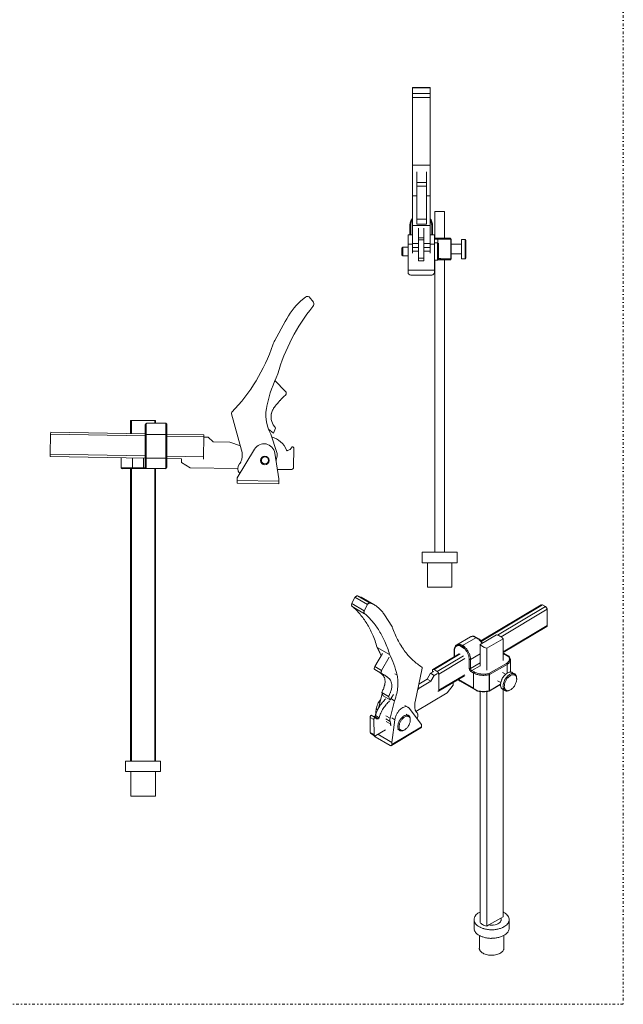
# Model space of a CAD drawing. Header units: millimetres. Extents: x -48 to 1376, y -71 to 1988.
# Tile 2 of 5: x 687 to 1376, y -71 to 1053. Entities that reach past the tile are written whole.
import ezdxf

# ---------------------------------------------------------------- set-up
doc = ezdxf.new("R2010")
doc.units = ezdxf.units.MM
doc.header["$MEASUREMENT"] = 0
doc.linetypes.add('DASHEDDOT', pattern=[9.2, 3, -3, 0.2, -3])
for name, color, linetype, true_color in [('Default', 7, 'Continuous', 0xffffff), ('sichtbar', 7, 'Continuous', 0xffffff), ('Tangente', 7, 'Continuous', 0xffffff)]:
    doc.layers.add(name, color=color, linetype=linetype, true_color=true_color)

msp = doc.modelspace()

# ---------------------------------------------------------------- linework, layer by layer
at = {"layer": 'Default', "color": 7, "linetype": 'DASHEDDOT', "lineweight": 5, "true_color": 0xffffff}
msp.add_line((1375.6, 1987.6), (1375.6, -71.2), dxfattribs=at)
at = {"layer": 'Default', "color": 3, "linetype": 'DASHEDDOT', "lineweight": 5, "true_color": 0x00ff00}
msp.add_line((1375.6, -71.2), (-48.2, -71.2), dxfattribs=at)
at = {"layer": 'sichtbar', "color": 1, "linetype": 'Continuous', "lineweight": 5, "true_color": 0xff0000}
for p, q in [((1155, 975.9), (1135, 975.9)), ((1135, 975.9), (1135, 975.4)), ((1135, 975.4), (1135, 969.2)), ((1155, 975.4), (1135, 975.4)), ((1135, 969.2), (1135, 964.4)), ((1155, 969.2), (1135, 969.2)), ((1155, 975.9), (1155, 975.4)), ((1155, 975.4), (1155, 969.2)), ((1155, 969.2), (1155, 964.4)), ((1135, 964.4), (1135, 887.4)), ((1155, 964.4), (1135, 964.4)), ((1155, 964.4), (1155, 887.4)), ((1135, 887.4), (1135, 852.3)), ((1155, 887.4), (1135, 887.4)), ((1140, 879.8), (1140, 867.5)), ((1151, 879.8), (1151, 867.5)), ((1155, 887.4), (1155, 852.3)), ((1140, 867.5), (1140, 863.1)), ((1151, 867.5), (1151, 863.1)), ((1140, 863.1), (1140, 825.6)), ((1151, 863.1), (1151, 825.6)), ((1135, 852.3), (1135, 818.5)), ((1155, 852.3), (1155, 818.5)), ((1160.6, 834.2), (1171.4, 834.2)), ((1160.6, 803.7), (1160.6, 834.2)), ((1171.4, 803.7), (1171.4, 834.2)), ((1140, 825.6), (1140, 819.8)), ((1151, 825.6), (1140, 825.6)), ((1151, 825.6), (1151, 819.8)), ((1132, 818.2), (1132, 807.6)), ((1135, 818.5), (1135, 797.7)), ((1155, 818.5), (1135, 818.5)), ((1151, 819.8), (1140, 819.8)), ((1142, 815.4), (1142, 804.1)), ((1148, 815.4), (1148, 804.1)), ((1155, 818.5), (1155, 797.7)), ((1158, 807.6), (1158, 818.2)), ((1135, 807.6), (1130, 807.6)), ((1130, 807.6), (1130, 797)), ((1148, 804.1), (1142, 804.1)), ((1142, 804.1), (1142, 802.1)), ((1142, 802.1), (1142, 781.1)), ((1148, 804.1), (1148, 802.1)), ((1148, 802.1), (1148, 781.1)), ((1160, 807.6), (1155, 807.6)), ((1160, 807.6), (1160, 797)), ((1164, 803.7), (1160, 803.7)), ((1163.7, 798.6), (1160, 798.6)), ((1163.7, 798.6), (1164.7, 797.6)), ((1163.7, 798.6), (1163.7, 778.6)), ((1178, 803.7), (1164, 803.7)), ((1179, 802.7), (1179, 780.2)), ((1191, 802.4), (1195, 802.4)), ((1191, 802.4), (1191, 780.4)), ((1195, 802.4), (1196, 801.4)), ((1195, 780.4), (1195, 802.4)), ((1196, 781.4), (1196, 801.4)), ((1124, 793.6), (1123, 792.6)), ((1123, 792.6), (1123, 784.6)), ((1130, 793.6), (1124, 793.6)), ((1124, 793.6), (1124, 783.6)), ((1130, 797), (1130, 767.5)), ((1135, 797.7), (1135, 793.3)), ((1135, 793.3), (1135, 789.2)), ((1135, 789.2), (1135, 786.8)), ((1142, 789.2), (1135, 789.2)), ((1155, 789.2), (1148, 789.2)), ((1155, 797.7), (1155, 793.3)), ((1155, 793.3), (1155, 789.2)), ((1155, 789.2), (1155, 786.8)), ((1160, 797), (1160, 767.5)), ((1164.7, 797.6), (1164.7, 779.6)), ((1191, 796.9), (1179, 796.9)), ((1124, 783.6), (1123, 784.6)), ((1130, 783.6), (1124, 783.6)), ((1142, 781.1), (1142, 778.1)), ((1148, 778.1), (1142, 778.1)), ((1148, 781.1), (1148, 778.1)), ((1163.7, 778.6), (1160, 778.6)), ((1160.6, 445.2), (1160.6, 778.6)), ((1163.7, 778.6), (1164.7, 779.6)), ((1169.4, 779.2), (1164.3, 779.2)), ((1178, 779.2), (1169.4, 779.2)), ((1171.4, 445.2), (1171.4, 779.2)), ((1191, 785.9), (1179, 785.9)), ((1191, 780.4), (1195, 780.4)), ((1195, 780.4), (1196, 781.4)), ((1130, 767.5), (1130, 764.8)), ((1160, 767.5), (1130, 767.5)), ((1160, 767.5), (1160, 764.8)), ((1157, 761.8), (1133, 761.8)), ((1007.5, 732.4), (1012.8, 736.6)), ((1017, 736.8), (1022.1, 730.6)), ((977.8, 686.9), (989.5, 708.6)), ((977.8, 641.2), (990, 628.9)), ((940, 561.8), (928.5, 603.2)), ((813.2, 580.8), (813.2, 595.6)), ((813.2, 595.6), (814.3, 595.6)), ((814.3, 595.6), (840.8, 595.6)), ((814.3, 580.8), (814.3, 595.6)), ((830, 590.6), (830, 579.6)), ((853.3, 592.6), (832, 592.6)), ((832, 592.6), (832, 592.6)), ((840.8, 595.6), (841.8, 595.6)), ((840.8, 592.6), (840.8, 595.6)), ((841.8, 592.6), (841.8, 595.6)), ((854.5, 591), (854.5, 579.6)), ((976.4, 581.2), (970.7, 585.7)), ((978.7, 587), (976.4, 581.2)), ((721.5, 557), (721.9, 579.9)), ((721.9, 579.9), (722, 582.4)), ((722, 582.4), (830, 580.5)), ((830, 579.6), (830, 552.6)), ((854.5, 580.1), (897, 579.4)), ((854.5, 579.6), (854.5, 552.6)), ((896.9, 576.9), (896.5, 554)), ((896.9, 576.9), (897, 579.4)), ((896.9, 576.4), (901.9, 576.4)), ((901.9, 576.4), (907.4, 571.1)), ((973.2, 580), (980.2, 559.1)), ((907.4, 571.1), (926.4, 570.8)), ((926.4, 570.8), (938.6, 566.6)), ((934.9, 530.1), (954.6, 562.9)), ((992.4, 561.2), (995.4, 562.5)), ((995.4, 562.5), (997.6, 565.5)), ((999.7, 563.5), (999.3, 542.5)), ((721.5, 557), (721.5, 554.5)), ((830, 552.6), (721.5, 554.5)), ((802.5, 541.8), (802.5, 553.1)), ((830, 552.6), (830, 541.6)), ((854.5, 552.6), (854.5, 542.6)), ((871.4, 551.9), (854.5, 552.2)), ((871.4, 547.5), (871.4, 552)), ((896.5, 554), (896.5, 551.5)), ((940, 551.3), (940.1, 551.6)), ((977.7, 558.4), (982.4, 528.9)), ((980.4, 554.7), (979.4, 550.6)), ((802.9, 541.1), (802.8, 541.2)), ((815.5, 540.6), (804.1, 540.6)), ((813.2, 206.6), (813.2, 540.6)), ((814.3, 206.6), (814.3, 540.6)), ((828, 540.6), (815.5, 540.6)), ((831, 540.6), (828, 540.6)), ((852.5, 540.6), (831, 540.6)), ((840.8, 206.6), (840.8, 540.6)), ((841.8, 206.6), (841.8, 540.6)), ((881.3, 541.6), (871.4, 547.5)), ((935.5, 540.6), (881.3, 541.6)), ((934.8, 527), (934.9, 530.1)), ((937.9, 535.1), (937.8, 535.2)), ((996.3, 539.5), (980.6, 539.8)), ((982.4, 528.9), (982.3, 526.2)), ((934.8, 527), (934.8, 524)), ((982.3, 523.2), (934.8, 524)), ((982.3, 526.2), (982.3, 523.2)), ((1146, 445.2), (1146, 433.2)), ((1146, 445.2), (1186, 445.2)), ((1186, 445.2), (1186, 433.2)), ((1146, 433.2), (1186, 433.2)), ((1152, 433.2), (1152, 405.2)), ((1180, 433.2), (1180, 405.2)), ((1152, 405.2), (1180, 405.2)), ((1069.3, 393.7), (1065.8, 386.6)), ((1083.5, 385.5), (1069.3, 393.7)), ((1076.1, 394), (1072.4, 395.3)), ((1086.5, 387.1), (1072.4, 395.3)), ((1076.6, 393.7), (1076.1, 394)), ((1090.2, 385.8), (1076.1, 394)), ((1090.8, 385.5), (1076.6, 393.7)), ((1079.9, 378.4), (1065.8, 386.6)), ((1080.4, 374.9), (1066.3, 383.1)), ((1083.5, 385.5), (1079.9, 378.4)), ((1090.2, 385.8), (1086.5, 387.1)), ((1090.8, 385.5), (1090.2, 385.8)), ((1282, 385.2), (1213, 343.9)), ((1286.8, 383), (1283.3, 385)), ((1080.4, 374.9), (1080.6, 374.9)), ((1111.3, 360.8), (1102.9, 373.7)), ((1288.9, 361.4), (1288.6, 380)), ((1238.4, 330.5), (1288.4, 360.3)), ((1230.9, 350.7), (1212.1, 339.9)), ((1185.5, 339.3), (1201.4, 348.5)), ((1210.1, 346.5), (1206.4, 348.6)), ((1212.1, 315), (1212.1, 339.9)), ((1219.7, 335.5), (1238.4, 346.4)), ((1238.4, 321.5), (1238.4, 346.4)), ((1100.6, 329.6), (1092, 314.6)), ((1108.8, 328.3), (1094.6, 336.5)), ((1188.3, 329.2), (1158.3, 311.2)), ((1182.6, 332.9), (1182.6, 325.7)), ((1219.7, 310.6), (1219.7, 335.5)), ((1244.4, 326.6), (1240.7, 328.8)), ((1108.4, 325.1), (1099.7, 310.1)), ((1246.8, 308.3), (1246.8, 322.3)), ((1099.8, 306.6), (1092, 311.1)), ((1099.8, 306.6), (1099.8, 306.6)), ((1138, 274.1), (1146.1, 312.6)), ((1155.7, 306.9), (1151.8, 300.3)), ((1159.2, 308.9), (1155.7, 306.9)), ((1159.9, 304.4), (1155.7, 306.9)), ((1159.9, 304.4), (1156.1, 297.9)), ((1157.8, 310.1), (1157.9, 308.1)), ((1163.1, 309.1), (1159.6, 311.1)), ((1163.5, 306.5), (1159.9, 304.4)), ((1164.7, 286.4), (1194.4, 304.1)), ((1164.9, 306), (1165.2, 287.5)), ((1241.3, 305.7), (1237.6, 307.9)), ((1248.8, 307.8), (1251.6, 306.1)), ((1151.8, 300.3), (1142.3, 294.6)), ((1156.1, 297.9), (1142.6, 289.8)), ((1156.1, 297.9), (1151.8, 300.3)), ((1174.5, 284.4), (1181.5, 293.3)), ((1181.5, 293.3), (1181.5, 296.4)), ((1187.3, 299.4), (1187.1, 299.7)), ((1207.3, 287.5), (1189.3, 297.9)), ((1235.5, 294), (1222.7, 286.6)), ((1235.8, 296.2), (1232.1, 298.4)), ((1253.9, 300.3), (1253.9, 301.1)), ((1100.3, 283.5), (1096.3, 267.2)), ((1100, 285), (1101.6, 281.2)), ((1107.7, 280.5), (1100, 285)), ((1100.4, 283.9), (1100.3, 283.5)), ((1100.7, 283.3), (1100.3, 283.5)), ((1109.4, 276.7), (1101.6, 281.2)), ((1109.4, 276.7), (1113.4, 282.7)), ((1138.9, 263.1), (1174.5, 284.4)), ((1142.6, 289.8), (1141, 288.2)), ((1142.6, 289.8), (1141.5, 290.5)), ((1212.1, 22.3), (1212.1, 286)), ((1219.7, 17.9), (1219.7, 285.9)), ((1237.8, 288.7), (1240.6, 287.1)), ((1238.4, 28.7), (1238.4, 288.3)), ((1246.1, 287.6), (1246.8, 288)), ((1107.7, 280.5), (1109.4, 276.7)), ((1114.5, 275.4), (1109.5, 255.5)), ((1114.5, 275.4), (1110.2, 277.9)), ((1129.8, 268.2), (1126.3, 270.2)), ((1092.3, 256.5), (1088, 258.9)), ((1093.6, 266.2), (1092.7, 258.6)), ((1130.4, 258.8), (1127.8, 260.3)), ((1145.1, 248.2), (1131.1, 267)), ((1137.9, 265.5), (1137.9, 265.7)), ((1086.6, 256.4), (1086.8, 239.4)), ((1091.7, 257.5), (1090.6, 257.4)), ((1090.8, 254), (1091.1, 237)), ((1093.8, 254.9), (1092.3, 256.5)), ((1095.9, 255), (1093.8, 254.9)), ((1110.1, 248.9), (1105.1, 251.8)), ((1109.4, 251.8), (1110.1, 248.9)), ((1114.8, 253.9), (1111.5, 227.9)), ((1132.5, 253.4), (1132.5, 254.2)), ((1145.1, 245.8), (1145.1, 248.2)), ((1091.7, 235.6), (1087.4, 238.1)), ((1093.2, 235.8), (1104.3, 242.4)), ((1111.5, 227.9), (1095.5, 237.2)), ((1111, 224.3), (1144.6, 244.4)), ((1120.4, 241.5), (1117.8, 243)), ((1125.4, 241.9), (1126.1, 242.4)), ((1109.5, 224.5), (1092.5, 234.3)), ((1111.5, 227.9), (1111.6, 225.7)), ((807.5, 206.6), (847.5, 206.6)), ((807.5, 206.6), (807.5, 194.6)), ((847.5, 206.6), (847.5, 194.6)), ((807.5, 194.6), (847.5, 194.6)), ((813.5, 194.6), (813.5, 166.6)), ((841.5, 194.6), (841.5, 166.6)), ((813.5, 166.6), (841.5, 166.6)), ((1205.3, 25.5), (1205.3, 15.7)), ((1222.3, 19.4), (1235.9, 27.2)), ((1235.9, 27.2), (1238.4, 28.7)), ((1245.3, 25.5), (1245.3, 15.7)), ((1219.7, 17.9), (1222.3, 19.4)), ((1211.3, 7.5), (1211.3, -7.1)), ((1239.3, 7.5), (1239.3, -7.1))]:
    msp.add_line(p, q, dxfattribs=at)
for radius in [5, 4]:
    msp.add_circle((966.5, 550), radius, dxfattribs=at)
for centre, radius, start, end in [((1145, 818.2), 13, 160.1528, 180), ((1145, 818.2), 13, 140.2789, 160.1528), ((1145, 818.2), 13, 19.8474, 39.7223), ((1145, 818.2), 13, 0, 19.8474), ((1178, 802.7), 1, 0, 90), ((1178, 780.2), 1, 270, 0), ((1133, 764.8), 3, 180, 270.0149), ((1157, 764.8), 3, 269.9851, 0), ((1077.5, 660.9), 100.1, 134.3574, 151.4972), ((1015.1, 733), 4.26, 62.3604, 122.2993), ((1189, 589.9), 215.9, 141.0104, 164.184), ((1018.3, 729), 4.29, 312.4474, 349.3867), ((1019, 728.8), 3.6, 349.3867, 29.8662), ((1005, 672.1), 31, 151.5, 161.2605), ((778.5, 748.9), 208.1, 316.2764, 341.2605), ((1135.6, 574.8), 171.1, 154.3909, 166.8705), ((1048, 559.3), 87.4, 131.684, 137.2947), ((987.9, 626.8), 3, 311.684, 44.658), ((1016.6, 602.6), 48.9, 166.875, 207.586), ((992.1, 599.5), 18.5, 154.8837, 161.9743), ((990.1, 600.4), 16.4, 151.3535, 154.8837), ((990.7, 600.1), 17, 147.8928, 151.3535), ((992.8, 598.7), 19.6, 144.5479, 147.8928), ((1034.5, 569.1), 70.7, 142.7884, 144.5479), ((1050.7, 556.7), 91.1, 137.2947, 142.7884), ((930.4, 603.7), 2, 136.2764, 195.5), ((991.5, 599.7), 18, 169.1763, 196.8776), ((991.5, 599.7), 17.9, 161.9743, 169.1763), ((832.1, 590.6), 2.07, 135.7071, 179.2341), ((832, 590.7), 1.92, 90.4097, 135.7071), ((853.3, 591.6), 1, 46.7966, 90), ((850.6, 589.5), 4.4, 36.8151, 38.2892), ((852.6, 591), 1.96, 32.366, 36.8151), ((852.6, 591), 1.97, 27.9289, 32.366), ((852.5, 591), 1.98, 13.9837, 27.9289), ((852.4, 591), 2.1, 0.4521, 13.9837), ((991.6, 599.7), 18, 196.8776, 224.5431), ((967.4, 552.3), 25.6, 21.746, 74.3807), ((965.4, 556.5), 12.5, 9, 149), ((997.7, 563.5), 2, 359, 91.9366), ((920.7, 556.4), 20, 335.3206, 345.2014), ((920.7, 556.4), 20, 345.9926, 15.5), ((972.6, 556.5), 8, 346.6215, 18.5), ((992, 562.1), 1, 201.746, 294), ((803.5, 541.8), 1, 180, 223.2037), ((805.1, 543.9), 3.62, 231.6509, 233.4562), ((804.2, 542.7), 2.08, 233.4562, 237.6982), ((804.1, 542.6), 1.98, 237.6982, 242.0483), ((804.1, 542.5), 1.9, 242.0483, 256.0246), ((804.2, 542.9), 2.3, 256.0246, 268.7337), ((831, 541.6), 1, 180, 270), ((852.5, 542.6), 1.98, 270.0022, 315), ((852.5, 542.6), 2.05, 315, 359.249), ((943.5, 540.7), 8, 138.1627, 224.0185), ((931.6, 551.4), 8, 318.1627, 335.3206), ((966.5, 550), 13, 351.927, 2.8548), ((996.3, 542.5), 3, 269, 359), ((1074.2, 389.6), 6.33, 129.1022, 139.7686), ((1072.8, 391.3), 4.11, 115.8523, 129.1022), ((1072.3, 392.3), 3.06, 100.878, 115.8523), ((1072.1, 393.5), 1.8, 81.323, 100.878), ((1068.8, 385), 3.34, 172.0437, 188.6376), ((1070.7, 384.7), 5.3, 158.8749, 172.0437), ((1067.8, 384.8), 2.37, 188.6376, 211.2309), ((1067, 384.4), 1.47, 211.2309, 240.0002), ((1017.3, 325.2), 75.9, 40.3484, 49.6455), ((1088.3, 381.5), 6.33, 129.1022, 139.7686), ((1086.9, 383.2), 4.11, 115.8523, 129.1022), ((1086.5, 384.1), 3.06, 100.878, 115.8523), ((1086.2, 385.4), 1.8, 81.323, 100.878), ((1074.1, 356.6), 33.4, 52.9176, 60.0002), ((1073.3, 355.5), 34.7, 45.9756, 52.9176), ((1282.5, 384.4), 0.838, 84.3881, 120.8583), ((1282.4, 383.4), 1.84, 60.0002, 84.3881), ((1285.4, 380.5), 2.9, 44.1029, 60.0002), ((1284.3, 379.5), 4.38, 31.179, 44.1029), ((1008.5, 317.7), 87.4, 31.6879, 40.3484), ((1084.9, 376.5), 5.3, 158.8749, 172.0437), ((1082.9, 376.8), 3.34, 172.0437, 188.6376), ((1082, 376.7), 2.37, 188.6376, 211.2309), ((1081.2, 376.2), 1.47, 211.2309, 240.0002), ((1031.4, 317), 75.9, 40.3666, 49.6644), ((1072.3, 354.5), 36.1, 39.229, 45.9756), ((1069.1, 351.9), 40.3, 32.8436, 39.229), ((1284.3, 379.4), 4.4, 17.6606, 31.179), ((1285.8, 379.9), 2.86, 0.8737, 17.6606), ((1000.8, 312.9), 96.5, 23.3709, 31.6879), ((1022.6, 309.6), 87.4, 31.7049, 40.3666), ((1100, 353.5), 13.5, 25.8588, 32.8394), ((1288, 361), 0.836, 300.8583, 336.6672), ((1287.1, 361.4), 1.8, 336.6672, 0.8737), ((978.1, 303.2), 121.2, 15.95, 23.3709), ((1014.9, 304.8), 96.5, 23.3786, 31.7049), ((1097.5, 352.4), 16.1, 19.4844, 25.8588), ((1216.7, 394.5), 110.3, 199.4844, 203.5809), ((1205.1, 389.4), 97.6, 203.5809, 207.9362), ((1204, 344.2), 5.01, 102.0531, 119.9968), ((1204.2, 343.1), 6.09, 85.7887, 102.0531), ((1204.3, 345.4), 3.79, 72.3678, 85.7873), ((1204.1, 344.8), 4.45, 59.9944, 72.3678), ((1226.1, 331.4), 19.9, 68.1418, 76.2426), ((1228.2, 336.6), 14.3, 58.5912, 68.1418), ((1229.6, 338.8), 11.7, 48.5628, 58.5912), ((992.3, 295), 121.2, 15.95, 23.3786), ((1200.2, 386.8), 92, 207.9362, 212.5782), ((1188.9, 334.2), 6.19, 138.6913, 155.472), ((1188, 335), 5, 119.9994, 138.6913), ((1205.1, 337.8), 10, 52.2176, 60.0107), ((1207, 340.2), 6.93, 42.8336, 52.2176), ((1197.5, 331.5), 19.8, 36.5804, 42.8022), ((1218.4, 344.5), 7.83, 216.2981, 228.5696), ((1221, 347.5), 11.7, 228.5696, 238.597), ((1196, 330.4), 21.7, 30.6288, 36.5804), ((1222.3, 349.7), 14.3, 238.597, 248.1464), ((1232.1, 341.7), 7.83, 36.2903, 48.5628), ((1025.5, 298.7), 78.8, 24.9082, 28.6315), ((1017.9, 295.2), 87.2, 21.3696, 24.9082), ((1037.5, 289.3), 81.3, 20.2732, 28.6315), ((1192.4, 381.9), 82.8, 212.5782, 217.4712), ((1188.1, 378.6), 77.4, 217.4712, 227.3686), ((1193.7, 332.9), 11.1, 168.9322, 180.0033), ((1190.1, 333.6), 7.53, 155.472, 168.9322), ((1224.4, 354.9), 19.9, 248.1464, 256.2463), ((1236.8, 322.9), 7.05, 67.5433, 76.5692), ((1235.6, 320.1), 10.1, 59.9977, 67.5433), ((1242.2, 322.8), 4.44, 47.6326, 60.0151), ((1016.3, 281.5), 103.8, 12.8802, 20.2732), ((1183, 373), 69.8, 227.3686, 237.7895), ((1242.6, 323.3), 3.82, 34.2772, 47.6326), ((1240.7, 322), 6.09, 17.9472, 34.2117), ((1241.8, 322.3), 5.01, 0, 17.9472), ((1094.6, 312.5), 3.23, 164.5604, 182.7623), ((1093.4, 312.5), 2.04, 182.7623, 206.452), ((1096.5, 312), 5.16, 150.1974, 164.5604), ((1092.5, 312), 1.03, 206.452, 240.0002), ((1079.5, 283.5), 30.3, 51.1886, 54.3746), ((1079, 282.8), 31.2, 48.0447, 51.1886), ((1102.4, 308), 3.23, 164.5604, 182.7623), ((1101.2, 308), 2.04, 182.7623, 206.452), ((1104.2, 307.5), 5.16, 150.1974, 164.5604), ((1100.3, 307.5), 1.03, 206.452, 240.0002), ((1088.8, 282), 26.9, 62.7487, 65.7302), ((1080.5, 284.6), 28.8, 44.0597, 48.0447), ((1086.6, 277.8), 31.7, 60.0002, 62.7487), ((1096.1, 299.6), 7.14, 36.0481, 44.0597), ((1095.8, 299.4), 7.5, 19.7741, 36.0481), ((1087.4, 279.3), 30, 55.9442, 60.0002), ((1087.2, 279), 30.3, 51.9119, 55.9442), ((1083.5, 296.9), 34.9, 2.9478, 12.8752), ((1145.4, 313.3), 0.741, 13.9834, 57.7895), ((1144.1, 313), 2.05, 348.0896, 13.9834), ((1159.6, 310.1), 1.8, 156.6672, 180.8737), ((1158.7, 310.5), 0.836, 120.8583, 156.6672), ((1158.7, 310.5), 0.838, 84.3881, 120.8583), ((1158.6, 309.5), 1.84, 60.0002, 84.3881), ((1161.6, 306.6), 2.9, 44.1029, 60.0002), ((1160.6, 305.5), 4.38, 31.179, 44.1029), ((1160.6, 305.5), 4.4, 17.6606, 31.179), ((1162, 306), 2.86, 0.8737, 17.6606), ((1252.3, 293.4), 16.5, 134.105, 142.0777), ((1250.9, 294.9), 14.4, 125.6464, 134.105), ((1248.3, 298.4), 10.1, 115.5273, 125.6464), ((1254, 293), 14.8, 126.7075, 135.1124), ((1253.5, 293.3), 12.9, 125.9653, 138.9015), ((1247.5, 300.2), 8.12, 104.2258, 115.5273), ((1251.3, 296.5), 10.5, 116.6903, 126.7075), ((1246.8, 302.9), 5.32, 90.2484, 104.2258), ((1251.6, 295.9), 9.66, 110.3225, 125.9653), ((1250.4, 298.3), 8.4, 105.4575, 116.6903), ((1246.8, 303.8), 4.43, 75.8413, 90.2484), ((1247, 304.6), 3.67, 60.0002, 75.8413), ((1249.6, 301.2), 5.46, 91.5127, 105.4575), ((1250, 300.3), 4.96, 88.43, 110.3225), ((1249.6, 302.1), 4.51, 76.5683, 91.5127), ((1250, 301.3), 4, 77.2564, 88.43), ((1249.8, 302.9), 3.67, 60.0002, 76.5683), ((1250.1, 301.9), 3.41, 65.1482, 77.2564), ((1249.8, 302.9), 3.68, 42.0879, 60.0002), ((1250.2, 302), 3.31, 51.8119, 65.1482), ((1250, 301.7), 3.61, 39.0327, 51.8119), ((1249.1, 302.3), 4.66, 26.1867, 42.0879), ((1249.5, 301.3), 4.29, 16.4762, 39.0327), ((1248.1, 301.8), 5.79, 11.5617, 26.1867), ((1077, 298.8), 26.7, 338.095, 346.5659), ((1037.9, 306.6), 66.5, 346.5147, 348.5492), ((1091.3, 297.8), 12.3, 7.1015, 19.7741), ((1080.6, 298), 23.1, 346.5659, 355.8055), ((1042.5, 305.7), 61.9, 348.5492, 350.6587), ((1088.2, 297.4), 15.5, 355.8055, 7.1015), ((1087, 278.7), 30.7, 49.7384, 51.9119), ((1086.6, 278.2), 31.4, 47.5886, 49.7384), ((1085, 276.4), 33.8, 45.3826, 47.5886), ((1100.9, 292.6), 11.1, 41.5305, 45.3826), ((1103.8, 295.2), 7.18, 24.1078, 41.5305), ((1100.3, 293.6), 11, 10.0696, 24.1078), ((1089.3, 293.3), 22.1, 347.9275, 357.7929), ((1097.1, 293), 14.3, 357.7929, 10.0696), ((1068.4, 296.1), 50, 354.6549, 2.9478), ((1192.2, 303.8), 6.5, 222.1566, 231.9021), ((1193.9, 306), 9.37, 231.9021, 240.0156), ((1246, 293.8), 10.4, 173.3453, 183.4134), ((1250.3, 293.3), 14.8, 164.9055, 173.3453), ((1243.9, 293.7), 8.38, 183.4134, 194.6076), ((1252.3, 292.7), 16.8, 156.9673, 164.9055), ((1254.3, 291.9), 19.1, 149.5096, 156.9673), ((1254.3, 291.9), 19, 142.0777, 149.5096), ((1252.8, 291.7), 14.5, 165.8382, 174.3461), ((1248.4, 292.1), 10.1, 174.3461, 184.5356), ((1254.8, 291.2), 16.5, 157.8616, 165.8382), ((1257.1, 290.3), 19, 150.4229, 157.8616), ((1252.3, 291.9), 12.5, 161.7865, 175.5229), ((1249.1, 292.2), 9.28, 175.5229, 190.6634), ((1256.8, 290.4), 17.3, 150.0871, 161.7865), ((1257.2, 290.2), 19.1, 143.0061, 150.4229), ((1256.8, 290.4), 17.3, 138.9015, 150.0871), ((1255.4, 291.6), 16.8, 135.1124, 143.0061), ((1236.9, 301.9), 17.3, 322.7843, 329.6026), ((1236.8, 302), 17.3, 329.6026, 336.4166), ((1238.4, 301.3), 15.6, 336.4166, 343.599), ((1239.9, 300.8), 14, 343.599, 351.1802), ((1245.9, 300.3), 7.98, 0, 16.4762), ((1244.7, 301.1), 9.25, 0, 11.5617), ((1243.6, 300.3), 10.4, 351.1802, 0), ((1072.8, 300.5), 31.2, 330.2638, 338.095), ((1080.6, 296), 31.2, 330.2638, 338.6991), ((1085.4, 294.1), 26.1, 338.6991, 347.9275), ((1044.6, 300.5), 74.3, 340.2642, 347.0313), ((1059.9, 296.9), 58.6, 347.0313, 354.6549), ((1164.2, 287.7), 1.39, 250.9675, 272.5668), ((1164.3, 287.1), 0.818, 272.5668, 300.8583), ((1164.3, 287.1), 0.836, 300.8583, 336.6672), ((1163.4, 287.5), 1.8, 336.6672, 0.8737), ((1213.2, 297.9), 11.9, 239.9873, 247.0519), ((1211.8, 294.5), 8.23, 247.0519, 255.5613), ((1215.7, 309.9), 24.2, 255.6179, 263.0249), ((1216.1, 312.7), 27, 263.0249, 270.0348), ((1216.1, 312.7), 27, 270.0348, 277.0105), ((1216.4, 309.9), 24.1, 277.0105, 284.3808), ((1222.2, 287.5), 1, 284.3902, 299.9986), ((1241.1, 292.9), 5.46, 194.6076, 208.4897), ((1240.3, 292.5), 4.51, 208.4897, 223.4333), ((1239.6, 291.9), 3.67, 223.4333, 240.0002), ((1246.5, 292), 8.1, 184.5356, 195.8291), ((1243.8, 291.2), 5.31, 195.8291, 209.7911), ((1243, 290.8), 4.43, 209.7911, 224.1816), ((1242.5, 290.3), 3.67, 224.1816, 240.0002), ((1244.8, 291.4), 4.92, 190.6634, 211.5062), ((1244, 290.9), 3.98, 211.5062, 223.6571), ((1242.5, 290.3), 3.68, 240.0002, 258.2004), ((1243.5, 290.5), 3.37, 223.6571, 236.8545), ((1243.5, 290.4), 3.32, 236.8545, 249.1078), ((1242.7, 291.2), 4.69, 258.2004, 274.3003), ((1243.6, 290.7), 3.62, 249.1078, 260.8371), ((1243.7, 291.3), 4.28, 260.8371, 283.4754), ((1242.6, 292.4), 5.84, 274.3003, 288.6312), ((1241.5, 295.6), 9.26, 288.6312, 300.0005), ((1242.9, 294.9), 7.98, 283.4754, 300.0005), ((1241.7, 296.9), 10.3, 300.0005, 308.3389), ((1239.5, 299.7), 13.8, 308.3389, 315.5522), ((1238.4, 300.8), 15.4, 315.5522, 322.7843), ((1114, 262.8), 20.7, 154.8299, 163.2343), ((1114.9, 262.4), 21.7, 146.5676, 154.8299), ((1113.7, 263.2), 20.3, 138.0147, 146.5676), ((1134.5, 246), 43.7, 140.3364, 147.9868), ((1129.1, 250.4), 36.7, 131.9924, 140.3364), ((1138.7, 243.5), 43.7, 140.3364, 147.9868), ((1133.4, 248), 36.7, 131.9924, 140.3364), ((1157.9, 269.4), 20.4, 173.4817, 179.5002), ((1162.8, 268.9), 25.4, 168.0896, 173.4817), ((1089.1, 257), 2.21, 118.2936, 136.0554), ((1131, 247.4), 40, 155.7451, 163.9336), ((1109.6, 264.1), 16.1, 163.2343, 172.7566), ((1135.2, 245.5), 44.5, 147.9868, 155.7451), ((1135.3, 245), 40, 155.7451, 163.9336), ((1139.4, 243.1), 44.5, 147.9868, 155.7451), ((1135.9, 250.3), 21.4, 151.1939, 161.2646), ((1136.2, 250.1), 21.8, 141.2029, 151.1939), ((1133, 252.7), 17.7, 130.1071, 141.2029), ((1130.7, 255.3), 14.2, 117.829, 130.1071), ((1127.9, 260.6), 8.18, 101.6396, 117.829), ((1129.2, 251.8), 7.52, 105.0813, 116.0659), ((1127.5, 262.8), 6.02, 82.7132, 101.6396), ((1128.6, 254.3), 4.95, 91.5349, 105.0813), ((1127.7, 264.6), 4.2, 60.0002, 82.7132), ((1128.6, 255.1), 4.1, 76.5811, 91.5349), ((1128.7, 255.9), 3.34, 60.0002, 76.5811), ((1127.7, 264.6), 4.17, 47.9938, 60.0002), ((1128.7, 255.9), 3.34, 41.5717, 60.0002), ((1127.4, 264.2), 4.66, 36.6427, 47.9938), ((1155.4, 269.4), 17.9, 179.5002, 186.1821), ((1151.1, 269), 13.6, 186.1821, 193.8652), ((1149.3, 268.5), 11.7, 194.7679, 200.7409), ((1147.3, 267.8), 9.64, 200.7409, 207.3232), ((1141.8, 264.9), 3.39, 207.3232, 220.2006), ((1141.3, 264.5), 2.74, 220.2006, 234.5326), ((1138.1, 260), 2.74, 39.9411, 54.5326), ((1137.6, 259.6), 3.41, 26.8713, 39.9411), ((1137, 259.3), 4.03, 15.7553, 26.8713), ((1135.4, 258.9), 5.69, 6.4094, 15.7553), ((1133.7, 258.7), 7.49, 350.0662, 6.4094), ((1090, 256.1), 3.44, 150.2279, 163.8971), ((1088.8, 256.5), 2.24, 163.8971, 180.8737), ((1090, 256.1), 3.46, 136.0554, 150.2279), ((1093, 254), 2.24, 163.8971, 180.8737), ((1094.2, 253.7), 3.44, 150.2279, 163.8971), ((1094.2, 253.7), 3.46, 136.0554, 150.2279), ((1091.6, 258.1), 0.581, 273.6184, 298.3611), ((1093.3, 254.5), 2.21, 118.2936, 136.0554), ((1091.3, 258.7), 1.26, 298.3611, 315.1135), ((1091.1, 258.9), 1.62, 315.1135, 329.5761), ((1091, 258.9), 1.65, 329.5761, 343.9336), ((1095.9, 255.6), 0.581, 273.6184, 298.3611), ((1095.6, 256.2), 1.26, 298.3611, 315.1135), ((1095.3, 256.5), 1.62, 315.1135, 329.5761), ((1095.3, 256.5), 1.65, 329.5761, 343.9336), ((1119.4, 253), 10.2, 166.0588, 177.8304), ((1115.3, 253.2), 6.02, 177.8304, 193.1578), ((1122.6, 248.4), 12.6, 177.5872, 182.3125), ((1120.4, 248.3), 10.3, 182.3125, 187.5316), ((1131.2, 251.8), 16.5, 161.2646, 172.7566), ((1131.9, 245.6), 13.6, 164.5235, 172.7397), ((1133.6, 245.1), 15.4, 156.7863, 164.5235), ((1135.4, 244.3), 17.4, 149.496, 156.7863), ((1131.4, 245.8), 11.7, 160.931, 173.9495), ((1135.1, 244.5), 15.6, 149.6647, 160.931), ((1135.4, 244.4), 17.3, 142.1815, 149.496), ((1133.6, 245.7), 15.1, 134.3503, 142.1815), ((1135.1, 244.5), 15.5, 138.3522, 149.6647), ((1132.3, 247), 13.2, 126.0095, 134.3503), ((1132, 247.3), 11.4, 125.1641, 138.3522), ((1130, 250.2), 9.32, 116.0659, 126.0095), ((1130.3, 249.6), 8.54, 110.0667, 125.1641), ((1129, 253.4), 4.51, 89.2305, 110.0667), ((1129, 254.3), 3.63, 77.5787, 89.2305), ((1129.1, 254.8), 3.06, 64.8879, 77.5787), ((1129.1, 254.9), 2.98, 51.9708, 64.8879), ((1117.1, 254.9), 15.6, 329.816, 336.4802), ((1129, 254.7), 3.24, 39.5677, 51.9708), ((1128, 255.3), 4.29, 25.3158, 41.5717), ((1118.5, 254.3), 14.1, 336.4802, 343.4999), ((1128.5, 254.3), 3.83, 16.6761, 39.5677), ((1127.1, 254.8), 5.35, 11.2168, 25.3158), ((1119.9, 253.9), 12.6, 343.4999, 351.1239), ((1125.3, 253.4), 7.17, 0, 16.6761), ((1124, 254.2), 8.44, 0, 11.2168), ((1123.1, 253.4), 9.33, 351.1239, 0), ((1128.8, 259.5), 12.5, 337.4111, 350.0662), ((1089, 239.5), 2.14, 180.8737, 205.016), ((1088, 239), 1.04, 205.016, 240.0002), ((1093.2, 237), 2.14, 180.8737, 205.016), ((1128.1, 246.1), 9.72, 172.7397, 182.4766), ((1126.2, 246), 7.86, 182.4766, 193.3718), ((1123.5, 245.3), 5.13, 193.3718, 206.8642), ((1122.7, 244.9), 4.19, 206.8642, 222.4866), ((1122.1, 244.3), 3.34, 222.4866, 240.0002), ((1128.5, 246.1), 8.78, 173.9495, 189.0036), ((1124.4, 245.4), 4.6, 189.0036, 209.8477), ((1123.6, 245), 3.69, 209.8477, 221.4859), ((1122.1, 244.3), 3.34, 240.0002, 257.6781), ((1123.2, 244.6), 3.08, 221.4859, 234.2208), ((1123.1, 244.5), 2.99, 234.2208, 247.1007), ((1122.3, 245.2), 4.21, 257.6781, 273.4159), ((1123.2, 244.7), 3.21, 247.1007, 259.5265), ((1122.2, 246.2), 5.23, 273.4159, 288.2819), ((1123.3, 245.3), 3.78, 259.5265, 282.9862), ((1121.2, 249.2), 8.4, 288.2819, 300.0005), ((1122.5, 248.5), 7.15, 282.9862, 300.0005), ((1121.5, 250.4), 9.31, 300.0005, 308.6414), ((1119.4, 252.9), 12.5, 308.6414, 316.0863), ((1118.4, 253.9), 14, 316.0863, 323.1398), ((1117.1, 254.9), 15.6, 323.1398, 329.816), ((1144.1, 245.3), 1, 300.8583, 336.6672), ((1143, 245.7), 2.16, 336.6672, 0.8737), ((1095.6, 238.6), 5.38, 207.5226, 222.1054), ((1092.2, 236.5), 1.04, 205.016, 240.0002), ((1094.3, 237.4), 3.58, 222.1054, 240.0002), ((1092.2, 236.5), 1, 240.0002, 258.1143), ((1092.2, 236.8), 1.28, 258.1143, 274.1549), ((1092.2, 237.1), 1.6, 274.1549, 289.112), ((1091.9, 238), 2.58, 289.112, 300.8583), ((1109.4, 225.7), 2.16, 336.6672, 0.8737), ((1110.6, 226.4), 2.21, 240.0002, 264.3881), ((1110.5, 225.2), 1.01, 264.3881, 300.8583), ((1110.5, 225.2), 1, 300.8583, 336.6672), ((1220.4, 17.7), 18.5, 116.8132, 128.5515), ((1229.2, 16), 20.4, 61.6181, 63.185), ((1229.8, 17.1), 19.2, 60.0002, 61.6181), ((1212, 25.5), 6.69, 160.5515, 180), ((1212, 25.5), 6.68, 180, 196.4808), ((1213.4, 25.9), 8.18, 196.4808, 211.3614), ((1214, 24.8), 8.81, 143.6159, 160.5515), ((1215.9, 23.4), 11.3, 128.5515, 143.6159), ((1230.5, 26.6), 6.1, 308.9102, 324.3931), ((1231.5, 25.9), 4.78, 324.3931, 341.02), ((1232.1, 25.4), 4.22, 13.5153, 26.1123), ((1232.6, 25.5), 3.68, 341.02, 360), ((1232.6, 25.5), 3.67, 360, 13.5153), ((1231, 19.1), 16.8, 48.4717, 60.0002), ((1235.2, 23.8), 10.5, 33.8974, 48.4717), ((1236.9, 25), 8.48, 17.9619, 33.8974), ((1237.1, 26), 8.29, 327.6928, 342.9708), ((1238.6, 25.5), 6.69, 0, 17.9619), ((1238.6, 25.5), 6.68, 342.9708, 0), ((1212, 15.7), 6.68, 180, 196.4808), ((1213.4, 16.1), 8.18, 196.4808, 211.3614), ((1214.8, 26.8), 9.87, 211.3614, 224.8728), ((1214.8, 17), 9.87, 211.3614, 224.8728), ((1218.4, 30.4), 15, 224.8728, 235.8418), ((1220.4, 33.3), 18.5, 235.8418, 245.7016), ((1218.4, 26.9), 7.83, 216.2981, 228.5696), ((1223.6, 40.4), 26.2, 245.7016, 253.9783), ((1221, 29.8), 11.7, 228.5696, 238.597), ((1222.3, 32.1), 14.3, 238.597, 248.1464), ((1224.6, 44), 30, 253.9783, 262.0871), ((1224.4, 37.2), 19.9, 248.1464, 256.2463), ((1225.3, 48.5), 34.6, 262.0871, 269.6377), ((1225.3, 37.7), 18.5, 260.7208, 269.4128), ((1225.3, 37.9), 18.7, 269.4128, 278.0515), ((1225.3, 48.6), 34.7, 269.6377, 276.8561), ((1225.5, 36.4), 17.3, 278.0515, 286.7552), ((1225.7, 44.8), 30.8, 276.8561, 284.5169), ((1226.8, 32.1), 12.7, 286.7552, 296.9058), ((1228, 29.8), 10.1, 296.9058, 308.9102), ((1226.6, 41.3), 27.2, 284.5169, 293.0983), ((1229.8, 33.8), 19, 293.0983, 303.3611), ((1231.9, 30.7), 15.3, 303.3611, 314.2522), ((1235.5, 26.9), 10.1, 314.2522, 327.6928), ((1235.5, 17.1), 10.1, 314.2522, 327.6928), ((1237.1, 16.2), 8.29, 327.6928, 342.9708), ((1238.6, 15.7), 6.68, 342.9708, 0), ((1218.4, 20.6), 15, 224.8728, 235.8418), ((1220.4, 23.5), 18.5, 235.8418, 245.7016), ((1223.6, 30.6), 26.2, 245.7016, 253.9783), ((1224.6, 34.2), 30, 253.9783, 262.0871), ((1225.3, 38.7), 34.6, 262.0871, 269.6377), ((1225.3, 38.9), 34.7, 269.6377, 276.8561), ((1225.7, 35), 30.8, 276.8561, 284.5169), ((1226.6, 31.5), 27.2, 284.5169, 293.0983), ((1229.8, 24), 19, 293.0983, 303.3611), ((1231.9, 20.9), 15.3, 303.3611, 314.2522), ((1215.9, -7.1), 4.68, 180, 195.9538), ((1216.9, -6.9), 5.66, 195.9538, 210.4452), ((1217.9, -6.3), 6.8, 210.4452, 224.3983), ((1220.4, -3.8), 10.4, 224.3983, 235.677), ((1229.9, -3.5), 10.7, 303.2474, 314.4083), ((1232.5, -6.2), 6.99, 314.4083, 328.2506), ((1233.6, -6.8), 5.76, 328.2506, 343.2948), ((1234.6, -7.1), 4.68, 343.2948, 0), ((1221.9, -1.7), 12.9, 235.677, 245.7834), ((1224.1, 3.3), 18.5, 245.7834, 254.2351), ((1224.8, 5.9), 21.1, 254.2351, 262.1444), ((1225.3, 9), 24.2, 262.1444, 269.5251), ((1225.3, 9.1), 24.3, 269.5251, 276.9183), ((1225.6, 6.3), 21.5, 276.9183, 284.7803), ((1226.3, 3.8), 18.9, 284.7803, 293.2048), ((1228.5, -1.3), 13.3, 293.2048, 303.2474)]:
    msp.add_arc(centre, radius, start, end, dxfattribs=at)
at = {"layer": 'Tangente', "color": 6, "linetype": 'Continuous', "lineweight": 5, "true_color": 0xff00ff}
for p, q in [((1151, 867.5), (1140, 867.5)), ((1151, 863.1), (1140, 863.1)), ((1140, 852.3), (1135, 852.3)), ((1155, 852.3), (1151, 852.3)), ((1132, 818.2), (1133, 818.2)), ((1133, 818.2), (1133, 807.6)), ((1157, 807.6), (1157, 818.2)), ((1158, 818.2), (1157, 818.2)), ((1148, 802.1), (1142, 802.1)), ((1164, 802.7), (1160, 802.7)), ((1164, 803.7), (1164, 802.7)), ((1164, 802.7), (1164, 798.3)), ((1178.9, 802.7), (1164, 802.7)), ((1178.9, 802.7), (1178.9, 780.2)), ((1178.9, 802.7), (1179, 802.7)), ((1135, 797), (1130, 797)), ((1142, 797.7), (1135, 797.7)), ((1142, 793.3), (1135, 793.3)), ((1155, 797.7), (1148, 797.7)), ((1155, 793.3), (1148, 793.3)), ((1160, 797), (1155, 797)), ((1148, 781.1), (1142, 781.1)), ((1178.9, 780.2), (1169.7, 780.2)), ((1178.9, 780.2), (1179, 780.2)), ((831, 591.5), (831, 579.6)), ((853.5, 591.9), (853.5, 579.6)), ((721.9, 579.9), (830, 578)), ((831, 579.6), (830, 579.6)), ((831, 579.6), (831, 552.6)), ((853.5, 579.6), (831, 579.6)), ((853.5, 579.6), (853.5, 552.6)), ((853.5, 579.6), (854.5, 579.6)), ((854.5, 577.6), (896.9, 576.9)), ((830, 555.1), (721.5, 557)), ((815.5, 541.6), (815.5, 552.9)), ((828, 541.6), (828, 552.7)), ((831, 552.6), (830, 552.6)), ((853.5, 552.6), (831, 552.6)), ((831, 552.6), (831, 540.6)), ((853.5, 552.6), (853.5, 541.7)), ((853.5, 552.6), (854.5, 552.6)), ((896.5, 554), (854.5, 554.7)), ((815.5, 541.6), (803.2, 541.6)), ((828, 541.6), (815.5, 541.6)), ((815.5, 540.6), (815.5, 541.6)), ((830, 541.6), (828, 541.6)), ((828, 540.6), (828, 541.6)), ((982.3, 526.2), (934.8, 527)), ((1283.3, 385), (1213.4, 343.3)), ((1286.8, 383), (1232.2, 350.4)), ((1288.6, 380), (1236.1, 348.6)), ((1238.4, 331.3), (1288.9, 361.4)), ((1194.1, 335.3), (1188.6, 338.5)), ((1192.2, 338.8), (1207.3, 347.4)), ((1207.3, 347.4), (1207.3, 347.5)), ((1189.6, 329), (1159.6, 311.1)), ((1193.1, 327), (1163.1, 309.1)), ((1182.8, 332.5), (1182.8, 325.9)), ((1201.2, 322.7), (1212.1, 329)), ((1244.9, 325.7), (1238.4, 329.4)), ((1194.9, 323.9), (1164.9, 306)), ((1199.8, 312.5), (1199.8, 322.7)), ((1201.2, 312.5), (1201.2, 322.7)), ((1201.2, 312.5), (1212.1, 318.8)), ((1202.6, 310.1), (1212.1, 315.5)), ((1242.3, 318.2), (1222.2, 306.6)), ((1243, 317), (1222.9, 305.4)), ((1243, 307), (1243, 317)), ((1099.7, 310.1), (1092, 314.6)), ((1117.5, 304.7), (1114.7, 306.3)), ((1165.2, 287.5), (1194.9, 305.2)), ((1204.8, 307.2), (1201.9, 308.8)), ((1205.5, 308.4), (1202.6, 310.1)), ((1204.8, 307.2), (1204.8, 289.7)), ((1222.6, 305.3), (1222.6, 286.9)), ((1222.9, 305.4), (1222.9, 287)), ((1187.2, 299.9), (1187.4, 299.7)), ((1204.8, 289.7), (1187.4, 299.7)), ((1235.6, 294.4), (1222.9, 287)), ((1095.3, 265.2), (1093.6, 266.2)), ((1090.8, 254), (1086.6, 256.4)), ((1095.9, 255), (1091.7, 257.5)), ((1096.9, 256), (1092.6, 258.5)), ((1109.4, 251.8), (1104.4, 254.7)), ((1109.5, 255.5), (1104.6, 258.3)), ((1114.8, 253.9), (1111.3, 256)), ((1091.1, 237), (1086.8, 239.4)), ((1111.6, 225.7), (1145.1, 245.8))]:
    msp.add_line(p, q, dxfattribs=at)
for centre, radius, start, end in [((1145, 818.2), 12, 163.2324, 179.9997), ((1145, 818.2), 12, 146.4541, 163.2324), ((1145, 818.2), 12, 16.7666, 33.5733), ((1145, 818.2), 12, 359.9968, 16.7666), ((1178, 802.8), 0.89, 43.0251, 90), ((1177.9, 802.7), 1.05, 0, 43.0251), ((1184.3, 863), 84.3, 256.5473, 257.6623), ((1185.4, 821.4), 45.5, 242.9908, 245.1108), ((1172.5, 793.6), 14.9, 245.1108, 248.8185), ((1172.5, 809.1), 29.1, 257.6623, 259.5608), ((1170.7, 788.9), 9.88, 248.8185, 257.0254), ((1170.9, 800.4), 20.3, 259.5608, 263.7297), ((1169.4, 783.6), 4.37, 257.0254, 269.3829), ((1169.8, 790.3), 10.1, 263.7297, 269.6422), ((1169.4, 779.3), 0.143, 270, 314.7214), ((1169.1, 779.7), 0.596, 314.7214, 336.1993), ((1168.4, 779.9), 1.31, 336.1993, 350.3138), ((1167, 780.2), 2.78, 350.3138, 0), ((1178, 780.1), 0.89, 270, 316.9749), ((1177.9, 780.2), 1.05, 316.9749, 0), ((830.9, 590.6), 0.863, 132.5056, 179.9996), ((831, 590.5), 1.07, 90, 132.5056), ((832.2, 591.5), 1.2, 137.9996, 179.0853), ((832, 591.7), 0.9, 90.122, 137.9996), ((853.3, 592.6), 0.0193, 32.2434, 89.6027), ((851.6, 591.5), 2.04, 26.8894, 32.2434), ((852.4, 592), 1.1, 13.2959, 26.8894), ((852.3, 591.9), 1.25, 0.5145, 13.2959), ((853.5, 590.9), 1.04, 46.577, 90), ((853.6, 591), 0.911, 0, 46.577), ((803.6, 543.5), 1.99, 237.7925, 243.2549), ((802.5, 541.8), 0.0211, 182.6444, 237.7925), ((803.2, 542.7), 1.08, 243.2549, 256.7054), ((803.2, 543), 1.37, 256.7054, 268.6154), ((804.2, 541.6), 1.04, 180, 223.4294), ((804.1, 541.5), 0.911, 223.4294, 270), ((852.5, 541.5), 0.93, 269.9939, 317.4895), ((852.3, 541.7), 1.2, 317.4895, 359.0939), ((853.5, 542.8), 1.07, 270, 312.2737), ((853.7, 542.6), 0.852, 312.2737, 0), ((1203.6, 344.7), 4.35, 101.8655, 119.9998), ((1203.9, 343.6), 5.53, 85.8025, 101.8655), ((1204.6, 348.5), 0.67, 103.5294, 119.9998), ((1204, 345.8), 3.26, 71.5886, 85.5264), ((1204.6, 348.6), 0.579, 85.7978, 103.5294), ((1203.7, 345), 4.12, 59.1974, 71.5886), ((1187.4, 334.5), 4.11, 120.9334, 136.0759), ((1187.4, 334.5), 4.08, 105.7285, 120.9334), ((1187.7, 335.5), 4.36, 98.0928, 119.9998), ((1187.5, 334.1), 4.45, 91.7293, 105.7285), ((1188, 333.8), 6.11, 79.6124, 98.0928), ((1187.5, 332.7), 5.94, 79.6201, 91.7293), ((1189.8, 338.8), 1.22, 176.6814, 194.1683), ((1189.8, 338.8), 1.26, 142.1042, 160.2091), ((1189.9, 338.8), 1.37, 160.2091, 176.6814), ((1189.7, 333.2), 5.43, 83.5933, 102.0869), ((1189.5, 339.1), 0.846, 119.9998, 142.1042), ((1186.7, 326.8), 13.2, 71.4497, 79.7391), ((1189.9, 335.1), 3.49, 60.4843, 83.5933), ((1188.6, 332.6), 7.14, 60.1564, 71.4497), ((1193.2, 337.4), 1.76, 138.1541, 152.9316), ((1190.1, 335.5), 3.11, 46.4825, 59.9027), ((1192.8, 337.7), 1.17, 119.9998, 138.1541), ((1188.7, 332.7), 6.96, 53.4697, 59.969), ((1187.9, 333.1), 6.34, 37.0992, 46.4825), ((1186.4, 329.6), 10.9, 48.2729, 53.4697), ((1187.1, 330.4), 9.75, 46.197, 48.2729), ((1063.4, 201.4), 188.5, 45.7251, 46.197), ((1203.2, 344.2), 5.1, 54.6989, 59.1974), ((1202.2, 342.7), 6.9, 50.8311, 54.6989), ((1205.8, 347.7), 1.1, 45.6674, 59.9415), ((1205.1, 346.9), 2.11, 35.3853, 45.6674), ((1201.7, 342), 7.76, 49.1713, 50.8311), ((1200.2, 340.3), 10, 47.7117, 49.1713), ((1204.4, 346.5), 2.95, 32.0322, 35.3853), ((1202.9, 345.5), 4.7, 29.3754, 32.0322), ((1224.9, 367.5), 26.7, 227.7117, 228.5945), ((1215.3, 352.5), 9.47, 209.3754, 211.7986), ((1207.3, 347.5), 0.0927, 211.7986, 236.4777), ((1207.4, 347.6), 0.207, 228.5945, 238.6263), ((1208, 349.5), 2.17, 250.6445, 260.4086), ((1208.6, 350.3), 3.2, 245.0863, 251.0054), ((1206.8, 342.4), 5.04, 76.203, 80.4086), ((1204.9, 339.5), 8.27, 68.7189, 71.0054), ((1202.2, 332.5), 15.8, 67.6002, 68.7189), ((1205.7, 337.9), 9.71, 73.8943, 76.203), ((1203.1, 334.8), 13.3, 66.3831, 67.6002), ((1206.1, 339.2), 8.35, 71.404, 73.8943), ((1203.2, 335), 13.1, 63.4976, 66.3831), ((1206.1, 339.4), 8.11, 65.878, 71.404), ((1203.8, 336.3), 11.6, 60.4354, 63.4976), ((1206.5, 340.2), 7.18, 60.006, 65.878), ((1204.4, 337.4), 10.4, 52.567, 60.4354), ((1206.5, 340.1), 6.95, 42.9327, 52.567), ((1212.2, 343.9), 1.14, 101.7197, 119.9998), ((1196.6, 331), 20.4, 36.563, 42.8025), ((1212, 344.9), 0.119, 42.8033, 101.7197), ((1195, 329.8), 22.4, 30.6083, 36.563), ((1182.9, 332.9), 0.346, 180, 215.6574), ((1183.2, 333.2), 0.73, 215.6574, 240.0002), ((1193.3, 332.5), 10.4, 171.6377, 179.9997), ((1190.3, 333), 7.39, 161.7085, 171.6377), ((1189.1, 333.4), 6.17, 149.8874, 161.7085), ((1187.7, 334.2), 4.53, 136.0759, 149.8874), ((1179.2, 326.6), 17.2, 33.808, 37.0992), ((1214.6, 350.3), 25.4, 213.808, 216.0292), ((1195.2, 334.9), 1.21, 147.2736, 160.4353), ((1181.2, 322), 18.5, 34.8701, 45.8583), ((1196.4, 334.2), 2.6, 138.3033, 147.2736), ((1196.6, 334), 2.84, 130.0562, 138.3033), ((1196, 334.7), 1.91, 119.9998, 130.0562), ((1181, 322), 20.1, 34.7843, 45.8569), ((1179.2, 320.7), 20.9, 24.5311, 34.8701), ((1178.9, 320.5), 22.6, 24.3594, 34.7843), ((1180.5, 321.3), 19.4, 13.4559, 24.5311), ((1180.4, 321.2), 21, 13.3587, 24.3594), ((1237.9, 324.6), 5, 71.2386, 84.0568), ((1237.5, 323.2), 6.47, 59.979, 71.2386), ((1244, 325.9), 0.91, 44.1756, 60.024), ((1243.9, 325.8), 0.96, 28.7522, 44.1756), ((1243.7, 325.7), 1.2, 15.8632, 28.7522), ((1186.6, 322.7), 13.2, 359.9972, 13.4559), ((1200.4, 323.7), 1.13, 240.0002, 256.0482), ((1200.5, 324.3), 1.71, 256.0482, 269.0963), ((1200.5, 324.3), 1.74, 269.0963, 282.9505), ((1187, 322.7), 14.3, 0, 13.3587), ((1200.7, 323.7), 1.15, 282.9505, 299.9998), ((1237, 327.3), 10.5, 300.0012, 307.7626), ((1241.7, 317.2), 1.15, 42.9508, 60.0002), ((1241.3, 316.8), 1.74, 29.0965, 42.9508), ((1241.3, 316.9), 1.71, 16.0482, 29.0965), ((1241.8, 317), 1.13, 0, 16.0482), ((1237.5, 326.5), 11, 299.9998, 311.21), ((1238.8, 325), 7.6, 307.7626, 316.8828), ((1239.6, 324.3), 6.45, 316.8828, 327.5931), ((1240.1, 323.5), 6.99, 311.21, 325.2624), ((1242.6, 325.4), 2.36, 6.6857, 15.8632), ((1240.6, 322.7), 5.25, 21.9762, 34.1897), ((1245.2, 324.7), 0.988, 72.9012, 102.763), ((1241.1, 323.3), 4.75, 327.5931, 340.0836), ((1245.3, 325.1), 0.597, 34.2001, 72.9012), ((1241.6, 323.1), 4.19, 8.3031, 21.9762), ((1241.5, 323.2), 4.25, 340.0836, 353.9647), ((1241.8, 323.1), 3.99, 353.9647, 8.3031), ((1241.3, 322.7), 5.57, 325.2624, 341.5382), ((1242.4, 322.3), 4.34, 341.5382, 359.9996), ((1203.3, 312.5), 3.45, 180.0687, 196.5449), ((1200.4, 313.5), 1.13, 240.0002, 256.0482), ((1204.9, 313), 5.19, 196.5449, 209.9481), ((1200.5, 314.1), 1.71, 256.0482, 269.0963), ((1204.9, 313), 5.14, 209.9481, 223.455), ((1200.5, 314.1), 1.74, 269.0963, 282.9505), ((1200.7, 313.5), 1.15, 282.9505, 299.9998), ((1203.6, 312.5), 2.34, 180, 198.179), ((1203.7, 311.8), 3.45, 223.455, 239.9774), ((1204.7, 312.9), 3.53, 198.179, 212.9423), ((1204.5, 312.8), 3.32, 212.9423, 225.1524), ((1203.1, 308.8), 1.13, 163.9518, 180), ((1203.6, 308.7), 1.71, 150.9035, 163.9518), ((1203.6, 308.7), 1.74, 137.0492, 150.9035), ((1203.8, 312), 2.25, 225.1524, 240.0002), ((1203.2, 309.1), 1.15, 119.9998, 137.0492), ((1206.5, 307), 1.71, 150.9035, 163.9518), ((1205.9, 307.2), 1.13, 163.9518, 180), ((1212.8, 321.2), 16.2, 240.0002, 246.5963), ((1206.5, 307), 1.74, 137.0492, 150.9035), ((1206, 307.4), 1.15, 119.9998, 137.0492), ((1213.6, 322.5), 16.3, 240.0002, 252.7376), ((1214.6, 325.2), 20.5, 246.5963, 252.4486), ((1215.2, 327.2), 22.6, 252.4486, 257.9788), ((1215.9, 329.8), 23.9, 252.7376, 263.2524), ((1215.9, 330.5), 26, 257.9788, 263.1369), ((1216.1, 332.2), 27.7, 263.1369, 273.5262), ((1216.1, 331.9), 26, 263.2524, 273.5829), ((1216.3, 329.7), 23.8, 273.5829, 284.3902), ((1216.3, 329.9), 25.4, 273.5262, 284.3902), ((1221.2, 305.9), 1.26, 25.0276, 37.5868), ((1221.6, 305.6), 1.15, 42.9508, 60.0002), ((1219.8, 305.2), 2.82, 16.6507, 25.0276), ((1221.2, 305.2), 1.74, 29.0965, 42.9508), ((1219.5, 305.1), 3.08, 9.1463, 16.6507), ((1220.5, 305.3), 2.08, 0, 9.1463), ((1222.2, 306.6), 1.38, 284.3902, 291.6286), ((1221.2, 305.3), 1.71, 16.0482, 29.0965), ((1222.4, 306.3), 1.03, 291.6286, 299.9998), ((1221.7, 305.4), 1.13, 0, 16.0482), ((1187.9, 299.4), 0.571, 152.7598, 172.4411), ((1187.4, 299.5), 0.0946, 172.4411, 222.1058), ((1191.3, 302.1), 4.64, 211.8155, 226.8096), ((1192.2, 303.1), 5.97, 226.8096, 240.023), ((1212.8, 296.5), 10.6, 220.363, 229.705), ((1215.4, 302.1), 16.4, 229.362, 240.4882), ((1211.6, 295.1), 8.75, 229.705, 239.9811), ((1211.9, 295.9), 9.25, 240.4882, 255.3243), ((1215.7, 310.8), 24.7, 255.6098, 263.0788), ((1210.6, 286.9), 1.05, 180, 199.662), ((1209.8, 286.6), 0.139, 199.662, 255.6098), ((1216.1, 313.8), 27.7, 263.0788, 270.1231), ((1216.1, 313.8), 27.7, 270.1231, 277.0479), ((1216.5, 310.8), 24.6, 277.0479, 284.3902), ((1222.4, 286.6), 0.139, 284.3902, 340.338), ((1221.5, 286.9), 1.05, 340.338, 0), ((1222.2, 288.3), 1.38, 284.3902, 291.6286), ((1222.4, 287.9), 1.03, 291.6286, 299.9998), ((1222.5, 286.9), 0.346, 299.9998, 335.657), ((1222.1, 287), 0.73, 335.657, 0)]:
    msp.add_arc(centre, radius, start, end, dxfattribs=at)

doc.saveas('drawing.dxf')
